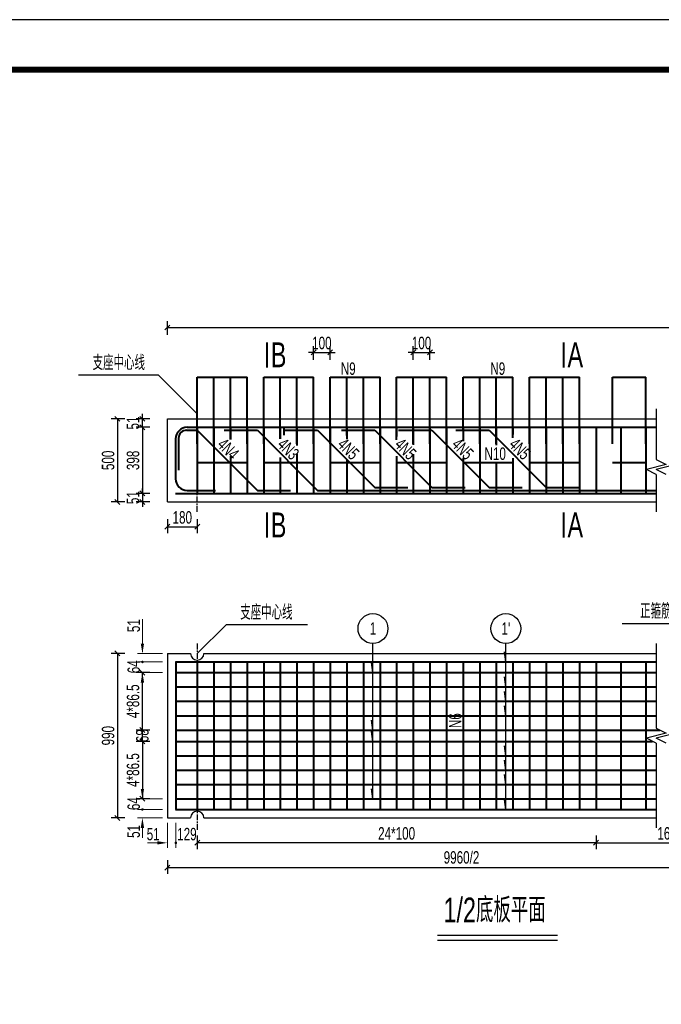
# Model space of a CAD drawing. Header units: millimetres. Extents: x -120871 to -111289, y -80062 to -71425.
# Tile 22 of 37: x -114070 to -113555, y -78846 to -78056. Entities that reach past the tile are written whole.
import ezdxf
from ezdxf.enums import TextEntityAlignment as Align

# ---------------------------------------------------------------- set-up
doc = ezdxf.new("R2010")
doc.units = ezdxf.units.MM
doc.header["$LTSCALE"] = 0.3
doc.header["$PDMODE"] = 99
doc.linetypes.add('CENTER', pattern=[50.8, 31.75, -6.35, 6.35, -6.35])
doc.layers.get('0').update_dxf_attribs({"lineweight": 18})
for name, color, linetype, lineweight in [('BM1', 7, 'Continuous', 15), ('文字', 4, 'Continuous', 18), ('标注', 7, 'Continuous', 18), ('轮廓', 7, 'Continuous', 30), ('钢筋', 1, 'Continuous', 40)]:
    doc.layers.add(name, color=color, linetype=linetype, lineweight=lineweight)
for name, color, linetype in [('LOCKUP', 7, 'Continuous'), ('其它', 5, 'Continuous'), ('点划线', 7, 'CENTER'), ('附属', 7, 'Continuous')]:
    doc.layers.add(name, color=color, linetype=linetype)
doc.styles.add('hz-e', font='hztxt_e.shx', dxfattribs={"width": 0.7, "bigfont": 'hztxt.shx'})
doc.dimstyles.new('ISO-50', dxfattribs={"dimscale": 0.625, "dimtxt": 25, "dimasz": 10, "dimexe": 12.5, "dimexo": 6.25, "dimgap": 6.25, "dimtad": 1, "dimdec": 0, "dimdsep": 46, "dimtxsty": 'hz-e', "dimblk": 'OBLIQUE', "dimcen": 2.5, "dimadec": 0, "dimazin": 0, "dimtfac": 1, "dimtdec": 0, "dimtix": 1, "dimtmove": 2, "dimatfit": 3, "dimldrblk": 'OBLIQUE', "dimfxl": 15, "dimfxlon": 1, "dimarcsym": 0})

# ---------------------------------------------------------------- blocks, each defined once
blk = doc.blocks.new('_Oblique')
at = {"color": 0, "linetype": 'ByBlock', "lineweight": -2}
blk.add_line((-0.5, -0.5), (0.5, 0.5), dxfattribs=at)
blk = doc.blocks.new('*D209')
at = {"layer": 'Defpoints', "color": 0}
for p in [(-113820.77, -78322.64), (-113834.11, -78342.64), (-113820.77, -78342.64)]:
    blk.add_point(p, dxfattribs=at)
at = {"layer": '标注', "color": 0, "lineweight": -2}
for p, q in [((-113834.11, -78328.64), (-113834.11, -78317.64)), ((-113820.77, -78328.64), (-113820.77, -78317.64)), ((-113834.11, -78322.64), (-113838.11, -78322.64)), ((-113834.11, -78322.64), (-113820.77, -78322.64)), ((-113820.77, -78322.64), (-113816.77, -78322.64))]:
    blk.add_line(p, q, dxfattribs=at)
at = {"layer": '标注', "color": 0, "lineweight": -2, "xscale": 4, "yscale": 4, "zscale": 4}
blk.add_blockref('_Oblique', (-113834.11, -78322.64), dxfattribs=at)
at = {"layer": '标注', "color": 0, "lineweight": -2, "xscale": 4, "yscale": 4, "zscale": 4, "rotation": 180}
blk.add_blockref('_Oblique', (-113820.77, -78322.64), dxfattribs=at)
at = {"layer": '标注', "color": 0, "insert": (-113827.44, -78315.14), "char_height": 10, "attachment_point": 5, "style": 'hz-e'}
blk.add_mtext('100', dxfattribs=at)
blk = doc.blocks.new('*D124')
at = {"layer": 'Defpoints', "color": 0}
for p in [(-113740.77, -78322.64), (-113754.11, -78342.64), (-113740.77, -78342.64)]:
    blk.add_point(p, dxfattribs=at)
at = {"layer": '标注', "color": 0, "lineweight": -2}
for p, q in [((-113754.11, -78328.64), (-113754.11, -78317.64)), ((-113740.77, -78328.64), (-113740.77, -78317.64)), ((-113754.11, -78322.64), (-113758.11, -78322.64)), ((-113754.11, -78322.64), (-113740.77, -78322.64)), ((-113740.77, -78322.64), (-113736.77, -78322.64))]:
    blk.add_line(p, q, dxfattribs=at)
at = {"layer": '标注', "color": 0, "lineweight": -2, "xscale": 4, "yscale": 4, "zscale": 4}
blk.add_blockref('_Oblique', (-113754.11, -78322.64), dxfattribs=at)
at = {"layer": '标注', "color": 0, "lineweight": -2, "xscale": 4, "yscale": 4, "zscale": 4, "rotation": 180}
blk.add_blockref('_Oblique', (-113740.77, -78322.64), dxfattribs=at)
at = {"layer": '标注', "color": 0, "insert": (-113747.44, -78315.14), "char_height": 10, "attachment_point": 5, "style": 'hz-e'}
blk.add_mtext('100', dxfattribs=at)
blk = doc.blocks.new('*D132')
at = {"layer": 'Defpoints', "color": 0}
for p in [(-113951.44, -78564.35), (-113991.44, -78696.35), (-113951.44, -78696.35)]:
    blk.add_point(p, dxfattribs=at)
at = {"layer": '标注', "color": 0, "lineweight": -2}
for p, q in [((-113985.44, -78564.35), (-113996.44, -78564.35)), ((-113991.44, -78564.35), (-113991.44, -78696.35)), ((-113985.44, -78696.35), (-113996.44, -78696.35))]:
    blk.add_line(p, q, dxfattribs=at)
at = {"layer": '标注', "color": 0, "lineweight": -2, "xscale": 4, "yscale": 4, "zscale": 4}
for p, rotation in [((-113991.44, -78564.35), 90), ((-113991.44, -78696.35), 270)]:
    blk.add_blockref('_Oblique', p, dxfattribs=dict(at, rotation=rotation))
at = {"layer": '标注', "color": 0, "insert": (-113998.94, -78630.35), "char_height": 10, "attachment_point": 5, "rotation": 90, "style": 'hz-e'}
blk.add_mtext('990', dxfattribs=at)
blk = doc.blocks.new('*D133')
at = {"layer": 'Defpoints', "color": 0}
for p in [(-113971.44, -78579.69), (-113951.44, -78579.69), (-113951.44, -78625.82)]:
    blk.add_point(p, dxfattribs=at)
at = {"layer": '标注', "color": 0, "lineweight": -2}
for p, q in [((-113965.44, -78579.69), (-113976.44, -78579.69)), ((-113971.44, -78625.82), (-113971.44, -78579.69)), ((-113965.44, -78625.82), (-113976.44, -78625.82))]:
    blk.add_line(p, q, dxfattribs=at)
at = {"layer": '标注', "color": 0, "lineweight": -2, "xscale": 4, "yscale": 4, "zscale": 4}
for p, rotation in [((-113971.44, -78579.69), 90), ((-113971.44, -78625.82), 270)]:
    blk.add_blockref('_Oblique', p, dxfattribs=dict(at, rotation=rotation))
at = {"layer": '标注', "color": 0, "insert": (-113978.94, -78602.75), "char_height": 10, "attachment_point": 5, "rotation": 90, "style": 'hz-e'}
blk.add_mtext('4*86.5', dxfattribs=at)
blk = doc.blocks.new('*D134')
at = {"layer": 'Defpoints', "color": 0}
for p in [(-113971.44, -78625.82), (-113951.44, -78625.82), (-113951.44, -78634.89)]:
    blk.add_point(p, dxfattribs=at)
at = {"layer": '标注', "color": 0, "lineweight": -2}
for p, q in [((-113965.44, -78625.82), (-113976.44, -78625.82)), ((-113971.44, -78634.89), (-113971.44, -78625.82)), ((-113965.44, -78634.89), (-113976.44, -78634.89))]:
    blk.add_line(p, q, dxfattribs=at)
at = {"layer": '标注', "color": 0, "lineweight": -2, "xscale": 4, "yscale": 4, "zscale": 4}
for p, rotation in [((-113971.44, -78625.82), 90), ((-113971.44, -78634.89), 270)]:
    blk.add_blockref('_Oblique', p, dxfattribs=dict(at, rotation=rotation))
at = {"layer": '标注', "color": 0, "insert": (-113971.44, -78630.35), "char_height": 10, "attachment_point": 5, "rotation": 90, "style": 'hz-e'}
blk.add_mtext('68', dxfattribs=at)
blk = doc.blocks.new('*D135')
at = {"layer": 'Defpoints', "color": 0}
for p in [(-113951.44, -78634.89), (-113971.44, -78681.02), (-113951.44, -78681.02)]:
    blk.add_point(p, dxfattribs=at)
at = {"layer": '标注', "color": 0, "lineweight": -2}
for p, q in [((-113965.44, -78634.89), (-113976.44, -78634.89)), ((-113971.44, -78634.89), (-113971.44, -78681.02)), ((-113965.44, -78681.02), (-113976.44, -78681.02))]:
    blk.add_line(p, q, dxfattribs=at)
at = {"layer": '标注', "color": 0, "lineweight": -2, "xscale": 4, "yscale": 4, "zscale": 4}
for p, rotation in [((-113971.44, -78634.89), 90), ((-113971.44, -78681.02), 270)]:
    blk.add_blockref('_Oblique', p, dxfattribs=dict(at, rotation=rotation))
at = {"layer": '标注', "color": 0, "insert": (-113978.94, -78657.95), "char_height": 10, "attachment_point": 5, "rotation": 90, "style": 'hz-e'}
blk.add_mtext('4*86.5', dxfattribs=at)
blk = doc.blocks.new('*D144')
at = {"layer": 'Defpoints', "color": 0}
for p in [(-113607.44, -78696.35), (-113479.31, -78696.35), (-113479.31, -78716.35)]:
    blk.add_point(p, dxfattribs=at)
at = {"layer": '标注', "color": 0, "lineweight": -2}
for p, q in [((-113607.44, -78710.35), (-113607.44, -78721.35)), ((-113479.31, -78710.35), (-113479.31, -78721.35)), ((-113607.44, -78716.35), (-113479.31, -78716.35))]:
    blk.add_line(p, q, dxfattribs=at)
at = {"layer": '标注', "color": 0, "lineweight": -2, "xscale": 4, "yscale": 4, "zscale": 4, "rotation": 180}
blk.add_blockref('_Oblique', (-113607.44, -78716.35), dxfattribs=at)
at = {"layer": '标注', "color": 0, "lineweight": -2, "xscale": 4, "yscale": 4, "zscale": 4}
blk.add_blockref('_Oblique', (-113479.31, -78716.35), dxfattribs=at)
at = {"layer": '标注', "color": 0, "insert": (-113543.38, -78708.85), "char_height": 10, "attachment_point": 5, "style": 'hz-e'}
blk.add_mtext('16*150', dxfattribs=at)
blk = doc.blocks.new('*D145')
at = {"layer": 'Defpoints', "color": 0}
for p in [(-113951.44, -78696.35), (-113479.31, -78696.35), (-113951.44, -78736.35)]:
    blk.add_point(p, dxfattribs=at)
at = {"layer": '标注', "color": 0, "lineweight": -2}
for p, q in [((-113951.44, -78730.35), (-113951.44, -78741.35)), ((-113479.31, -78730.35), (-113479.31, -78741.35)), ((-113479.31, -78736.35), (-113951.44, -78736.35))]:
    blk.add_line(p, q, dxfattribs=at)
at = {"layer": '标注', "color": 0, "lineweight": -2, "xscale": 4, "yscale": 4, "zscale": 4, "rotation": 180}
blk.add_blockref('_Oblique', (-113951.44, -78736.35), dxfattribs=at)
at = {"layer": '标注', "color": 0, "lineweight": -2, "xscale": 4, "yscale": 4, "zscale": 4}
blk.add_blockref('_Oblique', (-113479.31, -78736.35), dxfattribs=at)
at = {"layer": '标注', "color": 0, "insert": (-113715.38, -78728.14), "char_height": 10, "attachment_point": 5, "style": 'hz-e'}
blk.add_mtext('9960/2', dxfattribs=at)
blk = doc.blocks.new('*D146')
at = {"layer": 'Defpoints', "color": 0}
for p in [(-113927.44, -78696.35), (-113607.44, -78696.35), (-113927.44, -78716.35)]:
    blk.add_point(p, dxfattribs=at)
at = {"layer": '标注', "color": 0, "lineweight": -2}
for p, q in [((-113927.44, -78710.35), (-113927.44, -78721.35)), ((-113607.44, -78710.35), (-113607.44, -78721.35)), ((-113607.44, -78716.35), (-113927.44, -78716.35))]:
    blk.add_line(p, q, dxfattribs=at)
at = {"layer": '标注', "color": 0, "lineweight": -2, "xscale": 4, "yscale": 4, "zscale": 4, "rotation": 180}
blk.add_blockref('_Oblique', (-113927.44, -78716.35), dxfattribs=at)
at = {"layer": '标注', "color": 0, "lineweight": -2, "xscale": 4, "yscale": 4, "zscale": 4}
blk.add_blockref('_Oblique', (-113607.44, -78716.35), dxfattribs=at)
at = {"layer": '标注', "color": 0, "insert": (-113767.44, -78708.85), "char_height": 10, "attachment_point": 5, "style": 'hz-e'}
blk.add_mtext('24*100', dxfattribs=at)
blk = doc.blocks.new('*D147')
at = {"layer": 'Defpoints', "color": 0}
for p in [(-113951.44, -78442.64), (-113927.44, -78442.64), (-113927.44, -78462.64)]:
    blk.add_point(p, dxfattribs=at)
at = {"layer": '标注', "color": 0, "lineweight": -2}
for p, q in [((-113951.44, -78456.64), (-113951.44, -78467.64)), ((-113951.44, -78462.64), (-113927.44, -78462.64)), ((-113927.44, -78456.64), (-113927.44, -78467.64))]:
    blk.add_line(p, q, dxfattribs=at)
at = {"layer": '标注', "color": 0, "lineweight": -2, "xscale": 4, "yscale": 4, "zscale": 4, "rotation": 180}
blk.add_blockref('_Oblique', (-113951.44, -78462.64), dxfattribs=at)
at = {"layer": '标注', "color": 0, "lineweight": -2, "xscale": 4, "yscale": 4, "zscale": 4}
blk.add_blockref('_Oblique', (-113927.44, -78462.64), dxfattribs=at)
at = {"layer": '标注', "color": 0, "insert": (-113939.44, -78455.14), "char_height": 10, "attachment_point": 5, "style": 'hz-e'}
blk.add_mtext('180', dxfattribs=at)
blk = doc.blocks.new('*D148')
at = {"layer": 'Defpoints', "color": 0}
for p in [(-113007.19, -78302.64), (-113951.44, -78322.64), (-113007.19, -78322.64)]:
    blk.add_point(p, dxfattribs=at)
at = {"layer": '标注', "color": 0, "lineweight": -2}
for p, q in [((-113951.44, -78308.64), (-113951.44, -78297.64)), ((-113951.44, -78302.64), (-113007.19, -78302.64)), ((-113007.19, -78308.64), (-113007.19, -78297.64))]:
    blk.add_line(p, q, dxfattribs=at)
at = {"layer": '标注', "color": 0, "lineweight": -2, "xscale": 4, "yscale": 4, "zscale": 4, "rotation": 180}
blk.add_blockref('_Oblique', (-113951.44, -78302.64), dxfattribs=at)
at = {"layer": '标注', "color": 0, "lineweight": -2, "xscale": 4, "yscale": 4, "zscale": 4}
blk.add_blockref('_Oblique', (-113007.19, -78302.64), dxfattribs=at)
at = {"layer": '标注', "color": 0, "insert": (-113479.31, -78295.14), "char_height": 10, "attachment_point": 5, "style": 'hz-e'}
blk.add_mtext('9960', dxfattribs=at)
blk = doc.blocks.new('*D149')
at = {"layer": 'Defpoints', "color": 0}
for p in [(-113951.44, -78435.84), (-113971.44, -78442.64), (-113951.44, -78442.64)]:
    blk.add_point(p, dxfattribs=at)
at = {"layer": '标注', "color": 0, "lineweight": -2}
for p, q in [((-113965.44, -78435.84), (-113976.44, -78435.84)), ((-113971.44, -78435.84), (-113971.44, -78431.84)), ((-113971.44, -78435.84), (-113971.44, -78442.64)), ((-113965.44, -78442.64), (-113976.44, -78442.64)), ((-113971.44, -78442.64), (-113971.44, -78446.64))]:
    blk.add_line(p, q, dxfattribs=at)
at = {"layer": '标注', "color": 0, "lineweight": -2, "xscale": 4, "yscale": 4, "zscale": 4}
for p, rotation in [((-113971.44, -78435.84), 270), ((-113971.44, -78442.64), 90)]:
    blk.add_blockref('_Oblique', p, dxfattribs=dict(at, rotation=rotation))
at = {"layer": '标注', "color": 0, "insert": (-113978.94, -78439.24), "char_height": 10, "attachment_point": 5, "rotation": 90, "style": 'hz-e'}
blk.add_mtext('51', dxfattribs=at)
blk = doc.blocks.new('*D150')
at = {"layer": 'Defpoints', "color": 0}
for p in [(-113951.44, -78382.77), (-113971.44, -78435.84), (-113951.44, -78435.84)]:
    blk.add_point(p, dxfattribs=at)
at = {"layer": '标注', "color": 0, "lineweight": -2}
for p, q in [((-113965.44, -78382.77), (-113976.44, -78382.77)), ((-113971.44, -78382.77), (-113971.44, -78435.84)), ((-113965.44, -78435.84), (-113976.44, -78435.84))]:
    blk.add_line(p, q, dxfattribs=at)
at = {"layer": '标注', "color": 0, "lineweight": -2, "xscale": 4, "yscale": 4, "zscale": 4}
for p, rotation in [((-113971.44, -78382.77), 90), ((-113971.44, -78435.84), 270)]:
    blk.add_blockref('_Oblique', p, dxfattribs=dict(at, rotation=rotation))
at = {"layer": '标注', "color": 0, "insert": (-113978.94, -78409.31), "char_height": 10, "attachment_point": 5, "rotation": 90, "style": 'hz-e'}
blk.add_mtext('398', dxfattribs=at)
blk = doc.blocks.new('*D151')
at = {"layer": 'Defpoints', "color": 0}
for p in [(-113971.44, -78375.97), (-113951.44, -78375.97), (-113951.44, -78382.77)]:
    blk.add_point(p, dxfattribs=at)
at = {"layer": '标注', "color": 0, "lineweight": -2}
for p, q in [((-113965.44, -78375.97), (-113976.44, -78375.97)), ((-113971.44, -78375.97), (-113971.44, -78371.97)), ((-113971.44, -78382.77), (-113971.44, -78375.97)), ((-113965.44, -78382.77), (-113976.44, -78382.77)), ((-113971.44, -78382.77), (-113971.44, -78386.77))]:
    blk.add_line(p, q, dxfattribs=at)
at = {"layer": '标注', "color": 0, "lineweight": -2, "xscale": 4, "yscale": 4, "zscale": 4}
for p, rotation in [((-113971.44, -78375.97), 270), ((-113971.44, -78382.77), 90)]:
    blk.add_blockref('_Oblique', p, dxfattribs=dict(at, rotation=rotation))
at = {"layer": '标注', "color": 0, "insert": (-113978.94, -78379.37), "char_height": 10, "attachment_point": 5, "rotation": 90, "style": 'hz-e'}
blk.add_mtext('51', dxfattribs=at)
blk = doc.blocks.new('*D152')
at = {"layer": 'Defpoints', "color": 0}
for p in [(-113951.44, -78375.97), (-113991.44, -78442.64), (-113951.44, -78442.64)]:
    blk.add_point(p, dxfattribs=at)
at = {"layer": '标注', "color": 0, "lineweight": -2}
for p, q in [((-113985.44, -78375.97), (-113996.44, -78375.97)), ((-113991.44, -78375.97), (-113991.44, -78442.64)), ((-113985.44, -78442.64), (-113996.44, -78442.64))]:
    blk.add_line(p, q, dxfattribs=at)
at = {"layer": '标注', "color": 0, "lineweight": -2, "xscale": 4, "yscale": 4, "zscale": 4}
for p, rotation in [((-113991.44, -78375.97), 90), ((-113991.44, -78442.64), 270)]:
    blk.add_blockref('_Oblique', p, dxfattribs=dict(at, rotation=rotation))
at = {"layer": '标注', "color": 0, "insert": (-113998.94, -78409.31), "char_height": 10, "attachment_point": 5, "rotation": 90, "style": 'hz-e'}
blk.add_mtext('500', dxfattribs=at)

msp = doc.modelspace()

# ---------------------------------------------------------------- linework, layer by layer
at = {"layer": 'BM1', "color": 0, "linetype": 'Continuous', "const_width": 4.999}
msp.add_lwpolyline([(-114198.27, -79530.676), (-114198.27, -78095.672), (-112185.775, -78095.672), (-112185.775, -79530.676)], close=True, dxfattribs=at)
at = {"layer": 'LOCKUP'}
msp.add_line((-112160.777, -78055.522), (-114282.192, -78055.522), dxfattribs=at)
at = {"layer": '其它', "color": 5, "ltscale": 0.5}
msp.add_line((-113734.511, -78790.482), (-113638.248, -78790.482), dxfattribs=at)
at = {"layer": '标注', "ltscale": 0.5}
for p, q in [((-113971.44, -78556.353), (-113971.44, -78536.672)), ((-113971.44, -78563.153), (-113971.44, -78555.153)), ((-113955.44, -78564.353), (-113975.44, -78564.353)), ((-113955.44, -78571.153), (-113975.44, -78571.153)), ((-113955.44, -78571.153), (-113975.44, -78571.153)), ((-113955.44, -78579.687), (-113975.44, -78579.687)), ((-113971.44, -78587.687), (-113971.44, -78595.687)), ((-113971.44, -78673.02), (-113971.44, -78665.02)), ((-113955.44, -78681.02), (-113975.44, -78681.02)), ((-113955.44, -78689.553), (-113975.44, -78689.553)), ((-113955.44, -78689.553), (-113975.44, -78689.553)), ((-113955.44, -78696.353), (-113975.44, -78696.353)), ((-113951.44, -78700.353), (-113951.44, -78720.353)), ((-113944.64, -78700.353), (-113944.64, -78720.353)), ((-113944.64, -78700.353), (-113944.64, -78720.353)), ((-113971.44, -78704.353), (-113971.44, -78712.353)), ((-113959.44, -78716.353), (-113967.44, -78716.353)), ((-113916.653, -78716.353), (-113896.707, -78716.353))]:
    msp.add_line(p, q, dxfattribs=at)
at = {"layer": '标注', "const_width": 1}
for points in [[(-113971.94, -78571.153, 1), (-113970.94, -78571.153, 1)], [(-113971.94, -78689.553, 1), (-113970.94, -78689.553, 1)], [(-113945.14, -78716.353, 1), (-113944.14, -78716.353, 1)]]:
    msp.add_lwpolyline(points, format="xyb", close=True, dxfattribs=at)
at = {"layer": '标注'}
for points in [[(-113972.773, -78556.353), (-113970.106, -78556.353), (-113971.44, -78564.353)], [(-113972.773, -78587.687), (-113970.106, -78587.687), (-113971.44, -78579.687)], [(-113972.773, -78673.02), (-113970.106, -78673.02), (-113971.44, -78681.02)], [(-113972.773, -78704.353), (-113970.106, -78704.353), (-113971.44, -78696.353)], [(-113959.44, -78715.02), (-113959.44, -78717.687), (-113951.44, -78716.353)]]:
    msp.add_solid(points, dxfattribs=at)
at = {"layer": '点划线', "linetype": 'CENTER', "ltscale": 0.5}
for p, q in [((-113927.44, -78450.64), (-113927.44, -78378.64)), ((-113927.44, -78556.353), (-113927.44, -78706.563))]:
    msp.add_line(p, q, dxfattribs=at)
at = {"layer": '轮廓', "ltscale": 0.5}
for p, q in [((-113559.046, -78367.974), (-113559.046, -78408.64)), ((-113951.44, -78442.64), (-113951.44, -78375.974)), ((-113951.44, -78375.974), (-113559.046, -78375.974)), ((-113551.046, -78412.64), (-113567.046, -78416.64)), ((-113559.046, -78408.64), (-113551.046, -78412.64)), ((-113543.046, -78412.64), (-113559.046, -78416.64)), ((-113559.046, -78420.64), (-113567.046, -78416.64)), ((-113551.046, -78420.64), (-113559.046, -78416.64)), ((-113559.046, -78420.64), (-113559.046, -78450.64)), ((-113951.44, -78442.64), (-113559.046, -78442.64)), ((-113559.046, -78556.353), (-113559.046, -78624.353)), ((-113951.44, -78564.353), (-113932.773, -78564.353)), ((-113951.44, -78564.353), (-113951.44, -78696.353)), ((-113922.106, -78564.353), (-113559.046, -78564.353)), ((-113551.046, -78628.353), (-113567.046, -78632.353)), ((-113559.046, -78624.353), (-113551.046, -78628.353)), ((-113543.046, -78628.353), (-113559.046, -78632.353)), ((-113559.046, -78636.353), (-113567.046, -78632.353)), ((-113551.046, -78636.353), (-113559.046, -78632.353)), ((-113559.046, -78636.353), (-113559.046, -78704.353)), ((-113951.44, -78696.353), (-113932.773, -78696.353)), ((-113922.106, -78696.353), (-113559.046, -78696.353))]:
    msp.add_line(p, q, dxfattribs=at)
for centre, start, end in [((-113927.44, -78564.353), 180, 0), ((-113927.44, -78696.353), 0, 180)]:
    msp.add_arc(centre, 5.333, start, end, dxfattribs=at)
at = {"layer": '钢筋', "ltscale": 0.5}
for p, q in [((-113871.508, -78314.662), (-113871.508, -78334.662)), ((-113633.42, -78314.662), (-113633.42, -78334.662)), ((-113927.44, -78395.974), (-113927.44, -78342.64)), ((-113927.44, -78342.64), (-113900.773, -78342.64)), ((-113914.106, -78342.64), (-113887.44, -78342.64)), ((-113914.106, -78395.974), (-113914.106, -78342.64)), ((-113900.773, -78392.444), (-113900.773, -78342.64)), ((-113887.44, -78395.974), (-113887.44, -78342.64)), ((-113874.106, -78395.974), (-113874.106, -78342.64)), ((-113874.106, -78342.64), (-113847.44, -78342.64)), ((-113860.773, -78391.992), (-113860.773, -78342.64)), ((-113860.773, -78342.64), (-113834.106, -78342.64)), ((-113847.44, -78395.974), (-113847.44, -78342.64)), ((-113834.106, -78395.974), (-113834.106, -78342.64)), ((-113820.773, -78395.974), (-113820.773, -78342.64)), ((-113820.773, -78342.64), (-113794.106, -78342.64)), ((-113807.44, -78389.377), (-113807.44, -78342.64)), ((-113807.44, -78342.64), (-113780.773, -78342.64)), ((-113794.106, -78395.974), (-113794.106, -78342.64)), ((-113780.773, -78395.974), (-113780.773, -78342.64)), ((-113767.44, -78342.64), (-113740.773, -78342.64)), ((-113767.44, -78392.869), (-113767.44, -78342.64)), ((-113754.106, -78395.974), (-113754.106, -78342.64)), ((-113754.106, -78342.64), (-113727.44, -78342.64)), ((-113740.773, -78395.974), (-113740.773, -78342.64)), ((-113727.44, -78395.974), (-113727.44, -78342.64)), ((-113714.106, -78342.64), (-113674.106, -78342.64)), ((-113714.106, -78385.402), (-113714.106, -78342.64)), ((-113700.773, -78395.974), (-113700.773, -78342.64)), ((-113687.44, -78395.974), (-113687.44, -78342.64)), ((-113674.106, -78391.269), (-113674.106, -78342.64)), ((-113660.773, -78342.64), (-113620.773, -78342.64)), ((-113660.773, -78395.974), (-113660.773, -78342.64)), ((-113647.44, -78395.974), (-113647.44, -78342.64)), ((-113634.106, -78395.974), (-113634.106, -78342.64)), ((-113620.773, -78395.974), (-113620.773, -78342.64)), ((-113594.106, -78342.64), (-113567.44, -78342.64)), ((-113594.106, -78395.974), (-113594.106, -78342.64)), ((-113567.44, -78395.974), (-113567.44, -78342.64)), ((-113935.44, -78382.774), (-113559.046, -78382.774)), ((-113927.44, -78382.774), (-113927.44, -78435.84)), ((-113914.106, -78382.774), (-113914.106, -78435.84)), ((-113900.773, -78382.774), (-113900.773, -78392.577)), ((-113900.773, -78382.774), (-113900.773, -78392.577)), ((-113887.44, -78382.774), (-113887.44, -78435.84)), ((-113874.106, -78382.774), (-113874.106, -78435.84)), ((-113860.773, -78382.774), (-113860.773, -78391.992)), ((-113857.986, -78382.774), (-113857.986, -78389.206)), ((-113847.44, -78382.774), (-113847.44, -78397.261)), ((-113834.106, -78382.774), (-113834.106, -78435.84)), ((-113820.773, -78382.774), (-113820.773, -78435.84)), ((-113807.44, -78382.774), (-113807.44, -78392.164)), ((-113794.106, -78382.774), (-113794.106, -78435.84)), ((-113780.773, -78382.774), (-113780.773, -78396.107)), ((-113780.773, -78382.774), (-113780.773, -78435.84)), ((-113767.44, -78382.774), (-113767.44, -78390.082)), ((-113754.106, -78382.774), (-113754.106, -78396.844)), ((-113740.773, -78382.774), (-113740.773, -78435.84)), ((-113727.44, -78382.774), (-113727.44, -78435.84)), ((-113714.106, -78382.774), (-113714.106, -78393.764)), ((-113700.773, -78382.774), (-113700.773, -78435.84)), ((-113687.44, -78382.774), (-113687.44, -78397.015)), ((-113674.106, -78382.774), (-113674.106, -78388.482)), ((-113660.773, -78382.774), (-113660.773, -78435.84)), ((-113647.44, -78382.774), (-113647.44, -78435.84)), ((-113634.106, -78382.774), (-113634.106, -78435.84)), ((-113620.773, -78382.774), (-113620.773, -78435.84)), ((-113607.44, -78382.774), (-113607.44, -78435.84)), ((-113587.44, -78382.774), (-113587.44, -78435.84)), ((-113567.44, -78382.774), (-113567.44, -78435.84)), ((-113942.373, -78391.574), (-113942.373, -78417.174)), ((-113935.973, -78385.174), (-113927.44, -78385.174)), ((-113927.44, -78385.174), (-113879.173, -78433.44)), ((-113905.84, -78385.174), (-113879.173, -78385.174)), ((-113879.173, -78385.174), (-113830.906, -78433.44)), ((-113857.573, -78385.174), (-113830.906, -78385.174)), ((-113830.906, -78385.174), (-113785.04, -78431.04)), ((-113811.706, -78385.174), (-113785.04, -78385.174)), ((-113785.04, -78385.174), (-113739.173, -78431.04)), ((-113765.84, -78385.174), (-113739.173, -78385.174)), ((-113739.173, -78385.174), (-113693.306, -78431.04)), ((-113719.973, -78385.174), (-113693.306, -78385.174)), ((-113693.306, -78385.174), (-113647.44, -78431.04)), ((-113944.773, -78392.107), (-113944.773, -78424.107)), ((-113900.773, -78406.024), (-113900.773, -78435.84)), ((-113860.773, -78406.896), (-113860.773, -78435.84)), ((-113847.44, -78403.954), (-113847.44, -78435.84)), ((-113767.44, -78406.019), (-113767.44, -78435.84)), ((-113754.106, -78404.357), (-113754.106, -78435.84)), ((-113714.106, -78407.437), (-113714.106, -78435.84)), ((-113674.106, -78407.619), (-113674.106, -78435.84)), ((-113927.44, -78410.907), (-113887.44, -78410.907)), ((-113914.106, -78410.907), (-113912.699, -78410.907)), ((-113874.106, -78410.907), (-113847.44, -78410.907)), ((-113855.261, -78410.907), (-113834.106, -78410.907)), ((-113820.773, -78410.907), (-113780.773, -78410.907)), ((-113807.44, -78409.037), (-113807.44, -78435.84)), ((-113807.44, -78410.907), (-113800.699, -78410.907)), ((-113767.44, -78410.907), (-113727.44, -78410.907)), ((-113745.456, -78410.907), (-113740.773, -78410.907)), ((-113714.106, -78410.907), (-113674.106, -78410.907)), ((-113687.44, -78411.286), (-113687.44, -78435.84)), ((-113660.773, -78410.907), (-113620.773, -78410.907)), ((-113594.106, -78410.907), (-113567.44, -78410.907)), ((-113785.04, -78431.04), (-113758.373, -78431.04)), ((-113739.173, -78431.04), (-113712.506, -78431.04)), ((-113693.306, -78431.04), (-113666.64, -78431.04)), ((-113647.44, -78431.04), (-113620.773, -78431.04)), ((-113944.773, -78435.84), (-113559.046, -78435.84)), ((-113935.44, -78433.44), (-113912.773, -78433.44)), ((-113879.173, -78433.44), (-113852.506, -78433.44)), ((-113830.906, -78433.44), (-113559.046, -78433.44)), ((-113871.508, -78451.277), (-113871.508, -78471.277)), ((-113633.42, -78451.277), (-113633.42, -78471.277)), ((-113944.773, -78571.153), (-113559.046, -78571.153)), ((-113944.64, -78571.153), (-113944.64, -78689.553)), ((-113927.44, -78571.153), (-113927.44, -78689.553)), ((-113914.106, -78571.153), (-113914.106, -78689.553)), ((-113900.773, -78571.153), (-113900.773, -78689.553)), ((-113887.44, -78571.153), (-113887.44, -78689.553)), ((-113874.106, -78571.153), (-113874.106, -78689.553)), ((-113860.773, -78571.153), (-113860.773, -78689.553)), ((-113847.44, -78571.153), (-113847.44, -78689.553)), ((-113834.106, -78571.153), (-113834.106, -78689.553)), ((-113820.773, -78571.153), (-113820.773, -78689.553)), ((-113807.44, -78571.153), (-113807.44, -78689.553)), ((-113794.106, -78571.153), (-113794.106, -78689.553)), ((-113780.773, -78571.153), (-113780.773, -78689.553)), ((-113767.44, -78571.153), (-113767.44, -78689.553)), ((-113754.106, -78571.153), (-113754.106, -78689.553)), ((-113740.773, -78571.153), (-113740.773, -78689.553)), ((-113727.44, -78571.153), (-113727.44, -78689.553)), ((-113714.106, -78571.153), (-113714.106, -78689.553)), ((-113700.773, -78571.153), (-113700.773, -78689.553)), ((-113687.44, -78571.153), (-113687.44, -78689.553)), ((-113674.106, -78571.153), (-113674.106, -78689.553)), ((-113660.773, -78571.153), (-113660.773, -78689.553)), ((-113647.44, -78571.153), (-113647.44, -78689.553)), ((-113634.106, -78571.153), (-113634.106, -78689.553)), ((-113620.773, -78571.153), (-113620.773, -78689.553)), ((-113607.44, -78571.153), (-113607.44, -78689.553)), ((-113587.44, -78571.153), (-113587.44, -78689.553)), ((-113567.44, -78571.153), (-113567.44, -78689.553)), ((-113944.773, -78579.687), (-113559.046, -78579.687)), ((-113944.773, -78591.22), (-113559.046, -78591.22)), ((-113944.773, -78602.753), (-113559.046, -78602.753)), ((-113944.773, -78614.287), (-113559.046, -78614.287)), ((-113944.773, -78625.82), (-113556.112, -78625.82)), ((-113944.773, -78634.887), (-113561.979, -78634.887)), ((-113944.773, -78646.42), (-113559.046, -78646.42)), ((-113944.773, -78657.953), (-113559.046, -78657.953)), ((-113944.773, -78669.487), (-113559.046, -78669.487)), ((-113944.773, -78681.02), (-113559.046, -78681.02)), ((-113944.773, -78689.553), (-113559.046, -78689.553))]:
    msp.add_line(p, q, dxfattribs=at)
for centre, radius, start, end in [((-113935.44, -78392.107), 9.333, 90, 180), ((-113935.973, -78391.574), 6.4, 90, 180), ((-113935.44, -78424.107), 9.333, 180, 270)]:
    msp.add_arc(centre, radius, start, end, dxfattribs=at)
at = {"layer": '附属', "ltscale": 0.5}
for p, q in [((-113958.541, -78340.872), (-114022.783, -78340.872)), ((-113927.44, -78371.974), (-113958.541, -78340.872)), ((-113927.44, -78564.353), (-113904.339, -78541.252)), ((-113839.007, -78541.252), (-113904.339, -78541.252)), ((-113586.582, -78540.353), (-113499.312, -78540.353)), ((-113786.434, -78681.02), (-113786.434, -78556.353)), ((-113679.767, -78689.553), (-113679.767, -78556.353)), ((-113679.767, -78571.153), (-113680.967, -78563.153)), ((-113786.434, -78579.687), (-113787.634, -78571.687)), ((-113679.767, -78591.22), (-113680.967, -78583.22)), ((-113679.767, -78602.753), (-113680.967, -78594.753)), ((-113679.767, -78614.287), (-113680.967, -78606.287)), ((-113786.434, -78625.82), (-113787.634, -78617.82)), ((-113786.434, -78634.887), (-113787.634, -78626.887)), ((-113679.767, -78646.42), (-113680.967, -78638.42)), ((-113679.767, -78657.953), (-113680.967, -78649.953)), ((-113679.767, -78669.487), (-113680.967, -78661.487)), ((-113786.434, -78681.02), (-113787.634, -78673.02)), ((-113679.767, -78689.553), (-113680.967, -78681.553)), ((-113734.511, -78794.482), (-113638.248, -78794.482))]:
    msp.add_line(p, q, dxfattribs=at)
for centre in [(-113786.434, -78544.353), (-113679.767, -78544.353)]:
    msp.add_circle(centre, 12, dxfattribs=at)

# ---------------------------------------------------------------- texts
at = {"layer": '文字', "style": 'hz-e', "width": 0.7}
for s, height, p in [('支座中心线', 12, (-113990.412, -78330.202)), ('支座中心线', 12, (-113871.967, -78530.582)), ('正箍筋对称中心', 12, (-113542.629, -78529.683)), ('1', 10, (-113786.434, -78544.353)), ("1'", 10, (-113679.767, -78544.353))]:
    msp.add_text(s, height=height, dxfattribs=at).set_placement(p, align=Align.MIDDLE)
for s, height, p in [('B', 20, (-113868.385, -78334.545)), ('A', 20, (-113630.298, -78334.545)), ('N9', 10, (-113812.254, -78340.64)), ('N9', 10, (-113692.254, -78340.64)), ('N10', 10, (-113696.934, -78408.907)), ('B', 20, (-113868.385, -78471.16)), ('A', 20, (-113630.298, -78471.16)), ('1/2底板平面', 20, (-113729.802, -78780.298))]:
    msp.add_text(s, height=height, dxfattribs=at).set_placement(p)
for s, rotation, p in [('4N4', 315, (-113912.176, -78397.609)), ('4N3', 315, (-113863.976, -78397.542)), ('4N5', 315, (-113815.709, -78397.542)), ('4N5', 315, (-113769.843, -78397.542)), ('4N5', 315, (-113723.976, -78397.542)), ('4N5', 315, (-113678.109, -78397.542)), ('N6', 90, (-113715.442, -78624.264))]:
    msp.add_text(s, height=10, rotation=rotation, dxfattribs=at).set_placement(p)
at = {"layer": '标注', "style": 'hz-e', "width": 0.7}
for s, p in [('51', (-113973.44, -78547.223)), ('64', (-113973.44, -78580.244)), ('64', (-113973.44, -78690.111)), ('51', (-113973.44, -78712.427))]:
    msp.add_text(s, height=10, rotation=90, dxfattribs=at).set_placement(p)
for s, p in [('51', (-113967.997, -78714.353)), ('129', (-113943.54, -78714.353))]:
    msp.add_text(s, height=10, dxfattribs=at).set_placement(p)

# ---------------------------------------------------------------- dimensions: what is measured, and where the dimension line sits
at = {"layer": '标注'}
for p1, p2, distance, text, picture, middle in [((-113951.44, -78322.64), (-113007.185, -78322.64), 20, '9960', '*D148', (-113479.312, -78295.14)), ((-113951.44, -78625.82), (-113951.44, -78579.687), 20, '4*86.5', '*D133', (-113978.94, -78602.753)), ((-113951.44, -78634.887), (-113951.44, -78681.02), -20, '4*86.5', '*D135', (-113978.94, -78657.953)), ((-113479.312, -78696.353), (-113951.44, -78696.353), 40, '9960/2', '*D145', (-113715.376, -78728.139)), ((-113607.44, -78696.353), (-113927.44, -78696.353), 20, '24*100', '*D146', (-113767.44, -78708.853)), ((-113607.44, -78696.353), (-113479.312, -78696.353), -20, '16*150', '*D144', (-113543.376, -78708.853))]:
    dim = msp.add_aligned_dim(p1=p1, p2=p2, distance=distance, text=text, dimstyle='ISO-50', override={"dimscale": 0.4, "dimlfac": 7.5}, dxfattribs=at)
    dim.commit()
    dim.dimension.update_dxf_attribs({"geometry": picture, "text_midpoint": middle})
for p1, p2, distance, picture, middle in [((-113834.106, -78342.64), (-113820.773, -78342.64), 20, '*D209', (-113827.44, -78315.14)), ((-113754.106, -78342.64), (-113740.773, -78342.64), 20, '*D124', (-113747.44, -78315.14)), ((-113951.44, -78375.974), (-113951.44, -78442.64), -40, '*D152', (-113998.94, -78409.307)), ((-113951.44, -78382.774), (-113951.44, -78375.974), 20, '*D151', (-113978.94, -78379.374)), ((-113951.44, -78382.774), (-113951.44, -78435.84), -20, '*D150', (-113978.94, -78409.307)), ((-113951.44, -78435.84), (-113951.44, -78442.64), -20, '*D149', (-113978.94, -78439.24)), ((-113951.44, -78442.64), (-113927.44, -78442.64), -20, '*D147', (-113939.44, -78455.14)), ((-113951.44, -78564.353), (-113951.44, -78696.353), -40, '*D132', (-113998.94, -78630.353))]:
    dim = msp.add_aligned_dim(p1=p1, p2=p2, distance=distance, dimstyle='ISO-50', override={"dimscale": 0.4, "dimlfac": 7.5}, dxfattribs=at)
    dim.commit()
    dim.dimension.update_dxf_attribs({"geometry": picture, "text_midpoint": middle})
dim = msp.add_linear_dim(base=(-113971.44, -78625.82), p1=(-113951.44, -78634.887), p2=(-113951.44, -78625.82), angle=90, dimstyle='ISO-50', override={"dimscale": 0.4, "dimlfac": 7.5}, dxfattribs=at)
dim.commit()
dim.dimension.update_dxf_attribs({"geometry": '*D134', "text_midpoint": (-113971.44, -78630.353), "dimtype": 161})

doc.saveas('drawing.dxf')
